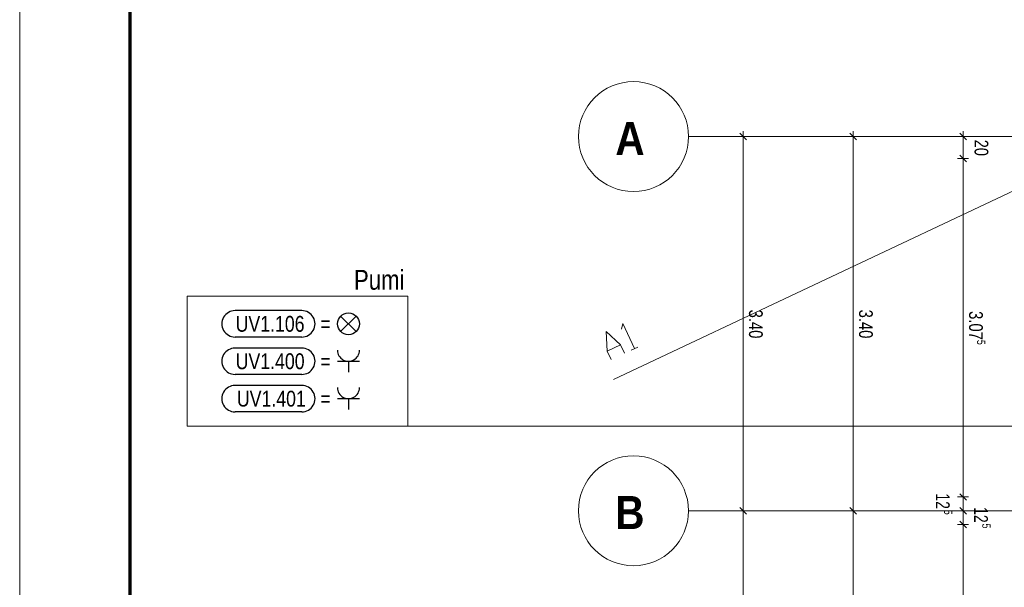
# Model space of a CAD drawing. Extents: x 1101 to 1942, y 41 to 882.
# Tile 19 of 104: x 1101 to 1280, y 676 to 779. Entities that reach past the tile are written whole.
import ezdxf
from ezdxf.lldxf.tags import DXFTag

# ---------------------------------------------------------------- set-up
doc = ezdxf.new("R2010")
doc.units = 0
doc.layers.get('0').update_dxf_attribs({"lineweight": 13})
for name, color, linetype, lineweight in [('Axen', 7, 'Continuous', 25), ('BI_E_Allgemein', 7, 'Continuous', 18), ('BI_X_Geometrie', 7, 'Continuous', 13), ('Maßlinien', 7, 'Continuous', 25)]:
    doc.layers.add(name, color=color, linetype=linetype, lineweight=lineweight)
doc.layers.add('BI_E_Stromkreis', color=1, linetype='Continuous', lineweight=25, true_color=0xff0000)
doc.layers.add('X_Einfuegepunkt-A01FN4SOLQ', color=3, linetype='Continuous', lineweight=25, true_color=0x00ff00)
doc.styles.get("Standard").update_dxf_attribs({"font": 'arial.ttf'})
tags = doc.linetypes.add('ALL_S25', pattern=[0.001, 0, -0.001]).pattern_tags.tags
tags[6:7] = [DXFTag(74, 4), DXFTag(75, 0), DXFTag(340, '0'), DXFTag(46, 1.0), DXFTag(50, 0.0), DXFTag(44, 0.0), DXFTag(45, 0.0)]
tags[4:5] = [DXFTag(74, 4), DXFTag(75, 0), DXFTag(340, '0'), DXFTag(46, 1.0), DXFTag(50, 0.0), DXFTag(44, 0.0), DXFTag(45, 0.0)]

# ---------------------------------------------------------------- blocks, each defined once
blk = doc.blocks.new('Blockreferenz-A03CP7TP1H', base_point=(1100.84, 40.85))
at = {"color": 0, "linetype": 'ByBlock', "lineweight": -2, "ltscale": 0.13}
blk.add_line((1100.84, 881.85), (1100.84, 337.85), dxfattribs=at)
at = {"color": 0, "linetype": 'ByBlock', "lineweight": 70, "ltscale": 0.7}
blk.add_line((1120.84, 876.85), (1120.84, 342.85), dxfattribs=at)
blk = doc.blocks.new('Referenz-A03CP7TX1H', base_point=(1202.26, 90.13))
at = {"layer": 'Axen', "color": 0, "linetype": 'ALL_S25', "lineweight": -2, "ltscale": 0.13}
for p, q in [((1661.9, 757.45), (1222.39, 757.45)), ((1661.89, 689.45), (1222.38, 689.45))]:
    blk.add_line(p, q, dxfattribs=at)
at = {"layer": 'Axen', "color": 0, "lineweight": -2}
for centre in [(1212.39, 757.45), (1212.38, 689.45)]:
    blk.add_circle(centre, 10, dxfattribs=at)
at = {"layer": 'Maßlinien', "color": 0, "lineweight": -2}
for p, q in [((1232.3, 757.45), (1231.3, 757.45)), ((1232.9, 756.85), (1231.7, 758.05)), ((1232.3, 757.45), (1232.3, 758.45)), ((1232.3, 757.45), (1233.3, 757.45)), ((1232.3, 689.45), (1232.3, 757.45)), ((1252.3, 757.45), (1251.3, 757.45)), ((1252.9, 756.85), (1251.7, 758.05)), ((1252.3, 757.45), (1252.3, 758.45)), ((1252.3, 757.45), (1253.3, 757.45)), ((1252.3, 689.45), (1252.3, 757.45)), ((1272.3, 757.45), (1271.3, 757.45)), ((1272.9, 756.85), (1271.7, 758.05)), ((1272.3, 757.45), (1272.3, 758.45)), ((1272.3, 757.45), (1273.3, 757.45)), ((1272.3, 753.45), (1272.3, 757.45)), ((1272.3, 753.45), (1271.3, 753.45)), ((1272.9, 752.85), (1271.7, 754.05)), ((1272.3, 753.45), (1273.3, 753.45)), ((1272.3, 691.95), (1272.3, 753.45)), ((1272.9, 691.35), (1271.7, 692.55)), ((1272.3, 691.95), (1271.3, 691.95)), ((1272.3, 691.95), (1273.3, 691.95)), ((1272.3, 689.45), (1272.3, 691.95)), ((1232.3, 689.45), (1231.3, 689.45)), ((1232.9, 688.85), (1231.7, 690.05)), ((1232.3, 689.45), (1233.3, 689.45)), ((1232.3, 189.45), (1232.3, 689.45)), ((1252.3, 689.45), (1251.3, 689.45)), ((1252.9, 688.85), (1251.7, 690.05)), ((1252.3, 689.45), (1253.3, 689.45)), ((1252.3, 639.45), (1252.3, 689.45)), ((1272.3, 689.45), (1271.3, 689.45)), ((1272.9, 688.85), (1271.7, 690.05)), ((1272.3, 689.45), (1273.3, 689.45)), ((1272.3, 686.95), (1272.3, 689.45)), ((1272.9, 686.35), (1271.7, 687.55)), ((1272.3, 686.95), (1271.3, 686.95)), ((1272.3, 686.95), (1273.3, 686.95)), ((1272.3, 491.95), (1272.3, 686.95))]:
    blk.add_line(p, q, dxfattribs=at)
at = {"layer": 'X_Einfuegepunkt-A01FN4SOLQ', "color": 0, "lineweight": -2}
blk.add_line((1302.3, 757.45), (1208.78, 713.29), dxfattribs=at)
at = {"layer": 'X_Einfuegepunkt-A01FN4SOLQ', "color": 0, "linetype": 'ByBlock', "lineweight": -2, "ltscale": 0.13}
for p, q in [((1210.19, 722.42), (1210.44, 723.45)), ((1210.44, 723.45), (1212.56, 718.92)), ((1207.62, 718.46), (1207.42, 722.05)), ((1207.42, 722.05), (1210.04, 719.59)), ((1207.62, 718.46), (1210.04, 719.59)), ((1210.04, 719.59), (1210.74, 718.08)), ((1208.33, 716.95), (1207.62, 718.46)), ((1211.95, 718.64), (1213.16, 719.2))]:
    blk.add_line(p, q, dxfattribs=at)
at = {"layer": 'Axen', "color": 0, "lineweight": -2, "char_height": 6, "attachment_point": 1, "rotation": 359.9884}
for s, insert in [('{\\W1.07;\\fArial Narrow|b1|i0;A}', (1209.1, 760.12)), ('{\\W1.07;\\fArial Narrow|b1|i0;B}', (1209.08, 692.12))]:
    blk.add_mtext(s, dxfattribs=dict(at, insert=insert))
at = {"layer": 'Maßlinien', "color": 0, "lineweight": -2, "attachment_point": 1, "rotation": 270}
for s, insert, char_height in [('{\\W0.76;\\fArial;20}', (1276.88, 756.88), 2.5), ('{\\W0.77;\\fArial;3.40}', (1235.88, 726), 2.5), ('{\\W0.77;\\fArial;3.40}', (1255.88, 726), 2.5), ('{\\W0.77;\\fArial;3.07}', (1275.88, 725.73), 2.5), ('{\\W0.76;\\fArial;5}', (1276.33, 720.5), 1.5), ('{\\W0.73;\\fArial;12}', (1269.86, 692.61), 2.5), ('{\\W0.76;\\fArial;5}', (1270.34, 689.62), 1.5), ('{\\W0.73;\\fArial;12}', (1276.8, 690.11), 2.5), ('{\\W0.76;\\fArial;5}', (1277.28, 687.12), 1.5)]:
    blk.add_mtext(s, dxfattribs=dict(at, insert=insert, char_height=char_height))
blk = doc.blocks.new('Blockreferenz-A03CP86H1H', base_point=(1137.58, 714.22))
at = {"color": 0, "linetype": 'ByBlock', "lineweight": -2, "ltscale": 0.25}
for p, q in [((1152.12, 719.02), (1139.98, 719.02)), ((1152.12, 714.22), (1139.98, 714.22))]:
    blk.add_line(p, q, dxfattribs=at)
at = {"color": 0, "lineweight": -2}
for p, q in [((1158.59, 716.62), (1162.59, 716.62)), ((1160.59, 716.62), (1160.59, 714.62))]:
    blk.add_line(p, q, dxfattribs=at)
at = {"color": 0, "linetype": 'ByBlock', "lineweight": -2, "ltscale": 0.25}
for centre, major_axis in [((1139.98, 716.62), (0, 2.4)), ((1152.12, 716.62), (0, -2.4))]:
    blk.add_ellipse(centre, major_axis=major_axis, ratio=1, start_param=0, end_param=3.141593, dxfattribs=at)
at = {"color": 0, "lineweight": -2}
blk.add_ellipse((1160.59, 718.62), major_axis=(-2, 0), ratio=1, start_param=0, end_param=3.141593, dxfattribs=at)
at = {"color": 0, "lineweight": -2, "insert": (1140.09, 718.06), "char_height": 2.88, "attachment_point": 1}
blk.add_mtext('{\\W0.8;\\fArial;UV1.400}', dxfattribs=at)
at = {"color": 0, "linetype": 'ByBlock', "lineweight": -2, "ltscale": 0.25, "insert": (1155.48, 718.06), "char_height": 2.88, "attachment_point": 1}
blk.add_mtext('{\\W0.8;\\fArial;=}', dxfattribs=at)
blk = doc.blocks.new('Polygon-A03CP86P1H', base_point=(1131.3, 704.82))
at = {"color": 0, "linetype": 'ByBlock', "lineweight": -2, "ltscale": 0.18}
for p, q in [((1131.3, 704.82), (1131.3, 728.42)), ((1131.3, 728.42), (1171.36, 728.42)), ((1171.36, 728.42), (1171.36, 704.82)), ((1171.36, 704.82), (1131.3, 704.82))]:
    blk.add_line(p, q, dxfattribs=at)
blk = doc.blocks.new('Blockreferenz-A03CP87J1H', base_point=(1137.58, 721.02))
at = {"color": 30, "linetype": 'ByBlock', "lineweight": -2, "ltscale": 0.25, "true_color": 0xff6600}
for p, q in [((1152.12, 725.82), (1139.98, 725.82)), ((1162, 722.01), (1159.17, 724.84)), ((1162, 724.84), (1159.17, 722.01)), ((1152.12, 721.02), (1139.98, 721.02))]:
    blk.add_line(p, q, dxfattribs=at)
blk.add_circle((1160.59, 723.42), 2, dxfattribs=at)
for centre, major_axis in [((1139.98, 723.42), (0, 2.4)), ((1152.12, 723.42), (0, -2.4))]:
    blk.add_ellipse(centre, major_axis=major_axis, ratio=1, start_param=0, end_param=3.141593, dxfattribs=at)
at = {"color": 30, "lineweight": -2, "true_color": 0xff6600, "insert": (1140.08, 724.86), "char_height": 2.88, "attachment_point": 1}
blk.add_mtext('{\\W0.8;\\fArial;UV1.106}', dxfattribs=at)
at = {"color": 30, "linetype": 'ByBlock', "lineweight": -2, "ltscale": 0.25, "true_color": 0xff6600, "insert": (1155.48, 724.86), "char_height": 2.88, "attachment_point": 1}
blk.add_mtext('{\\W0.8;\\fArial;=}', dxfattribs=at)
blk = doc.blocks.new('Blockreferenz-A03CP8931H', base_point=(1137.58, 707.42))
at = {"color": 0, "linetype": 'ByBlock', "lineweight": -2, "ltscale": 0.25}
for p, q in [((1152.12, 712.22), (1139.98, 712.22)), ((1152.12, 707.42), (1139.98, 707.42))]:
    blk.add_line(p, q, dxfattribs=at)
at = {"color": 0, "lineweight": -2}
for p, q in [((1158.59, 709.82), (1162.59, 709.82)), ((1160.59, 709.82), (1160.59, 707.82))]:
    blk.add_line(p, q, dxfattribs=at)
at = {"color": 0, "linetype": 'ByBlock', "lineweight": -2, "ltscale": 0.25}
for centre, major_axis in [((1139.98, 709.82), (0, 2.4)), ((1152.12, 709.82), (0, -2.4))]:
    blk.add_ellipse(centre, major_axis=major_axis, ratio=1, start_param=0, end_param=3.141593, dxfattribs=at)
at = {"color": 0, "lineweight": -2}
blk.add_ellipse((1160.59, 711.82), major_axis=(-2, 0), ratio=1, start_param=0, end_param=3.141593, dxfattribs=at)
at = {"color": 0, "lineweight": -2, "insert": (1140.31, 711.26), "char_height": 2.88, "attachment_point": 1}
blk.add_mtext('{\\W0.8;\\fArial;UV1.401}', dxfattribs=at)
at = {"color": 0, "linetype": 'ByBlock', "lineweight": -2, "ltscale": 0.25, "insert": (1155.48, 711.26), "char_height": 2.88, "attachment_point": 1}
blk.add_mtext('{\\W0.8;\\fArial;=}', dxfattribs=at)

msp = doc.modelspace()

# ---------------------------------------------------------------- linework, layer by layer
at = {"layer": 'BI_X_Geometrie', "color": 7, "ltscale": 0.13}
msp.add_line((1171.36, 704.82), (1485.19, 704.82), dxfattribs=at)

# ---------------------------------------------------------------- block references
at = {"color": 251, "lineweight": 13, "ltscale": 0.13, "true_color": 0x5f5f5f}
msp.add_blockref('Referenz-A03CP7TX1H', (1202.26, 90.13), dxfattribs=at)
at = {"layer": 'BI_E_Allgemein', "color": 7, "ltscale": 0.18}
msp.add_blockref('Polygon-A03CP86P1H', (1131.3, 704.82), dxfattribs=at)
at = {"layer": 'BI_E_Stromkreis', "ltscale": 0.25}
for name, p in [('Blockreferenz-A03CP87J1H', (1137.58, 721.02)), ('Blockreferenz-A03CP86H1H', (1137.58, 714.22)), ('Blockreferenz-A03CP8931H', (1137.58, 707.42))]:
    msp.add_blockref(name, p, dxfattribs=at)
at = {"layer": 'BI_X_Geometrie', "ltscale": 0.13}
msp.add_blockref('Blockreferenz-A03CP7TP1H', (1100.84, 40.85), dxfattribs=at)

# ---------------------------------------------------------------- texts
at = {"layer": 'BI_E_Allgemein', "ltscale": 0.18, "insert": (1161.59, 733.22), "char_height": 3.6, "attachment_point": 1}
msp.add_mtext('{\\W0.8;\\fArial;Pumi}', dxfattribs=at)

doc.saveas('drawing.dxf')
